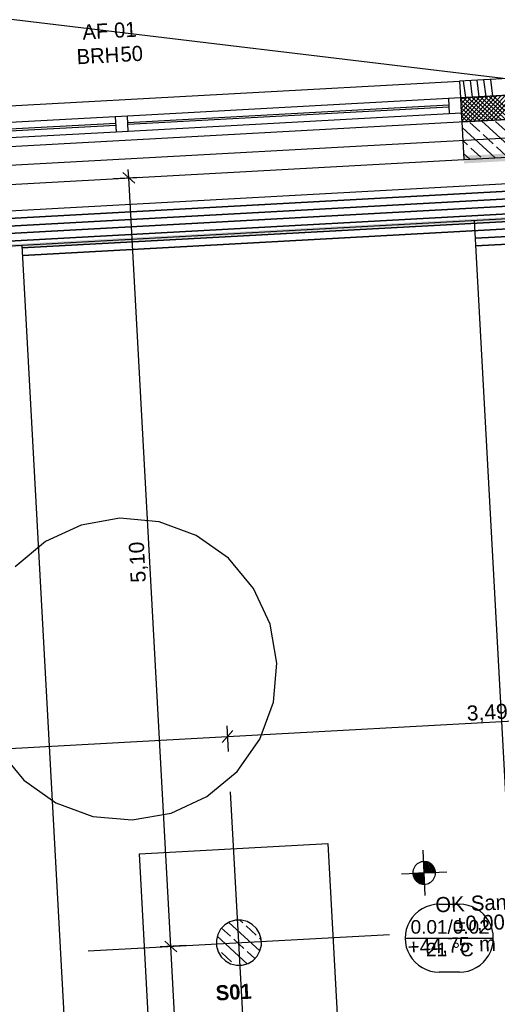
# Model space of a CAD drawing. Extents: x 199 to 1388, y 138 to 979.
# Tile 60 of 155: x 355 to 418, y 685 to 816. Entities that reach past the tile are written whole.
import ezdxf
from ezdxf.lldxf.tags import DXFTag

# ---------------------------------------------------------------- set-up
doc = ezdxf.new("R2010")
doc.units = 0
doc.layers.get('0').update_dxf_attribs({"lineweight": 25})
for name, color, linetype, lineweight, true_color in [('01 Höhen im Gebäude - Basis', 7, 'Continuous', 25, 0x848484), ('01AFU Allgemein Bemaßung-A07ET47HDI', 7, 'Continuous', 25, 0x848484), ('20 Außenwände-A07ET47EDI', 7, 'Continuous', 25, 0x848484), ('20 Dach Stb-Decke-A07ET47IDI', 7, 'Continuous', 25, 0x848484), ('20 Fundament-A07ET47RDI', 7, 'Continuous', 25, 0x848484), ('20 Stützen - Beschriftung-A07ET47VDI', 7, 'Continuous', 25, 0x848484), ('20 Stützen-A07ET47WDI', 7, 'Continuous', 25, 0x848484), ('A-0', 7, 'Continuous', 25, 0x848484), ('H_Ruecklauf', 5, 'STRICHLINIE2', 35, 0x0000ff), ('H_Vorlauf', 1, 'Continuous', 35, 0xff0000), ('UPO_Loop2', 140, 'Continuous', 30, 0x00bfff), ('Uponor_TeilFlaecheGrenze', 6, 'Continuous', 25, 0xff00ff), ('Uponor_ZonenGrenze', 1, 'Continuous', 25, 0xff0000)]:
    doc.layers.add(name, color=color, linetype=linetype, lineweight=lineweight, true_color=true_color)
doc.layers.add('02 Raster Gebäude-A07ET47NDI', color=7, linetype='Continuous', lineweight=25)
doc.layers.add('H_Raum', color=1, linetype='Continuous', lineweight=25, true_color=0xff0000, plot=False)
doc.styles.get("Standard").update_dxf_attribs({"font": 'arial.ttf'})
tags = doc.linetypes.add('Raster-A07ET47ODI', pattern=[0.2, 0.1, -0.05, 0, -0.05]).pattern_tags.tags
tags[10:11] = [DXFTag(74, 4), DXFTag(75, 0), DXFTag(340, '0'), DXFTag(46, 1.0), DXFTag(50, 0.0), DXFTag(44, 0.0), DXFTag(45, 0.0)]
tags[8:9] = [DXFTag(74, 4), DXFTag(75, 0), DXFTag(340, '0'), DXFTag(46, 1.0), DXFTag(50, 0.0), DXFTag(44, 0.0), DXFTag(45, 0.0)]
tags[6:7] = [DXFTag(74, 4), DXFTag(75, 0), DXFTag(340, '0'), DXFTag(46, 1.0), DXFTag(50, 0.0), DXFTag(44, 0.0), DXFTag(45, 0.0)]
tags[4:5] = [DXFTag(74, 4), DXFTag(75, 0), DXFTag(340, '0'), DXFTag(46, 1.0), DXFTag(50, 0.0), DXFTag(44, 0.0), DXFTag(45, 0.0)]
tags = doc.linetypes.add('STRICHLINIE2', pattern=[9.525, 6.35, -3.175]).pattern_tags.tags
tags[6:7] = [DXFTag(74, 4), DXFTag(75, 0), DXFTag(340, '0'), DXFTag(46, 0.0), DXFTag(50, 0.0), DXFTag(44, 0.0), DXFTag(45, 0.0)]
tags[4:5] = [DXFTag(74, 4), DXFTag(75, 0), DXFTag(340, '0'), DXFTag(46, 0.0), DXFTag(50, 0.0), DXFTag(44, 0.0), DXFTag(45, 0.0)]
tags = doc.linetypes.add('Strichpunktx2', pattern=[2, 1, -0.5, 0, -0.5]).pattern_tags.tags
tags[10:11] = [DXFTag(74, 4), DXFTag(75, 0), DXFTag(340, '0'), DXFTag(46, 1.0), DXFTag(50, 0.0), DXFTag(44, 0.0), DXFTag(45, 0.0)]
tags[8:9] = [DXFTag(74, 4), DXFTag(75, 0), DXFTag(340, '0'), DXFTag(46, 1.0), DXFTag(50, 0.0), DXFTag(44, 0.0), DXFTag(45, 0.0)]
tags[6:7] = [DXFTag(74, 4), DXFTag(75, 0), DXFTag(340, '0'), DXFTag(46, 1.0), DXFTag(50, 0.0), DXFTag(44, 0.0), DXFTag(45, 0.0)]
tags[4:5] = [DXFTag(74, 4), DXFTag(75, 0), DXFTag(340, '0'), DXFTag(46, 1.0), DXFTag(50, 0.0), DXFTag(44, 0.0), DXFTag(45, 0.0)]
tags = doc.linetypes.add('Öffnungslinie Tür Fenster-A07ET47JDI', pattern=[0.115, 0.075, -0.04]).pattern_tags.tags
tags[6:7] = [DXFTag(74, 4), DXFTag(75, 0), DXFTag(340, '0'), DXFTag(46, 1.0), DXFTag(50, 0.0), DXFTag(44, 0.0), DXFTag(45, 0.0)]
tags[4:5] = [DXFTag(74, 4), DXFTag(75, 0), DXFTag(340, '0'), DXFTag(46, 1.0), DXFTag(50, 0.0), DXFTag(44, 0.0), DXFTag(45, 0.0)]

# ---------------------------------------------------------------- blocks, each defined once
blk = doc.blocks.new('Referenz-A07ET47ZDI', base_point=(226.99, 158.1))
at = {"layer": '01 Höhen im Gebäude - Basis'}
for p, q in [((408.39, 699.73), (408.15, 705.72)), ((406.97, 703.47), (406.88, 703.3)), ((407.08, 703.64), (406.97, 703.47)), ((407.21, 703.79), (407.08, 703.64)), ((407.35, 703.91), (407.21, 703.79)), ((407.52, 704.02), (407.35, 703.91)), ((407.69, 704.11), (407.52, 704.02)), ((407.88, 704.17), (407.69, 704.11)), ((408.07, 704.21), (407.88, 704.17)), ((408.27, 704.22), (408.07, 704.21)), ((408.46, 704.21), (408.27, 704.22)), ((408.65, 704.17), (408.46, 704.21)), ((408.84, 704.11), (408.65, 704.17)), ((409.02, 704.02), (408.84, 704.11)), ((409.18, 703.91), (409.02, 704.02)), ((409.33, 703.79), (409.18, 703.91)), ((409.46, 703.64), (409.33, 703.79)), ((409.57, 703.47), (409.46, 703.64)), ((409.65, 703.3), (409.57, 703.47)), ((405.27, 702.6), (411.26, 702.85)), ((406.78, 702.92), (406.77, 702.72)), ((406.77, 702.72), (406.78, 702.53)), ((406.82, 703.11), (406.78, 702.92)), ((406.78, 702.53), (406.82, 702.34)), ((406.88, 703.3), (406.82, 703.11)), ((406.82, 702.34), (406.88, 702.15)), ((406.88, 702.15), (406.97, 701.97)), ((409.57, 701.97), (409.65, 702.15)), ((409.72, 703.11), (409.65, 703.3)), ((409.65, 702.15), (409.72, 702.34)), ((409.75, 702.92), (409.72, 703.11)), ((409.72, 702.34), (409.75, 702.53)), ((409.77, 702.72), (409.75, 702.92)), ((409.75, 702.53), (409.77, 702.72)), ((406.97, 701.97), (407.08, 701.81)), ((407.08, 701.81), (407.21, 701.66)), ((407.21, 701.66), (407.35, 701.53)), ((407.35, 701.53), (407.52, 701.43)), ((407.52, 701.43), (407.69, 701.34)), ((407.69, 701.34), (407.88, 701.28)), ((407.88, 701.28), (408.07, 701.24)), ((408.07, 701.24), (408.27, 701.22)), ((408.27, 701.22), (408.46, 701.24)), ((408.46, 701.24), (408.65, 701.28)), ((408.65, 701.28), (408.84, 701.34)), ((408.84, 701.34), (409.02, 701.43)), ((409.02, 701.43), (409.18, 701.53)), ((409.18, 701.53), (409.33, 701.66)), ((409.33, 701.66), (409.46, 701.81)), ((409.46, 701.81), (409.57, 701.97))]:
    blk.add_line(p, q, dxfattribs=at)
for points in [[(408.27, 704.21), (408.21, 704.21), (408.21, 704.22)], [(408.27, 702.72), (408.27, 704.21), (408.21, 704.21)], [(408.78, 702.75), (408.27, 702.75), (408.27, 704.21)], [(408.78, 704.13), (408.3, 704.13), (408.27, 704.21)], [(408.78, 702.75), (408.78, 704.13), (408.3, 704.13)], [(409.28, 702.77), (408.78, 702.77), (408.78, 704.13)], [(409.28, 703.83), (408.9, 703.83), (408.78, 704.13)], [(409.28, 702.77), (409.28, 703.83), (408.9, 703.83)], [(409.63, 702.78), (409.28, 702.78), (409.28, 703.83)], [(409.63, 703.35), (409.44, 703.35), (409.28, 703.83)], [(406.91, 702.66), (406.77, 702.66), (406.91, 702.67)], [(406.91, 702.09), (406.91, 702.66), (406.77, 702.66)], [(407.25, 702.67), (406.91, 702.67), (407.25, 702.68)], [(407.09, 702.09), (406.91, 702.09), (406.91, 702.67)], [(407.25, 701.62), (407.25, 702.67), (406.91, 702.67)], [(407.25, 701.62), (407.09, 702.09), (406.91, 702.09)], [(407.75, 702.68), (407.25, 702.68), (407.75, 702.7)], [(407.64, 701.62), (407.25, 701.62), (407.25, 702.68)], [(407.75, 701.32), (407.75, 702.68), (407.25, 702.68)], [(408.27, 702.7), (407.75, 702.7), (408.27, 702.72)], [(408.24, 701.32), (407.75, 701.32), (407.75, 702.7)], [(408.27, 701.24), (408.27, 702.7), (407.75, 702.7)], [(408.27, 702.72), (408.78, 702.75), (408.27, 702.75)], [(408.33, 701.24), (408.27, 701.24), (408.27, 702.72)], [(408.78, 702.75), (409.28, 702.77), (408.78, 702.77)], [(409.28, 702.77), (409.63, 702.78), (409.28, 702.78)], [(409.63, 702.78), (409.63, 703.35), (409.44, 703.35)], [(409.77, 702.79), (409.63, 702.79), (409.63, 703.35)], [(409.63, 702.78), (409.77, 702.79), (409.63, 702.79)], [(407.75, 701.32), (407.64, 701.62), (407.25, 701.62)], [(408.27, 701.24), (408.24, 701.32), (407.75, 701.32)], [(408.33, 701.23), (408.33, 701.24), (408.27, 701.24)]]:
    blk.add_solid(points, dxfattribs=at)
at = {"layer": '01AFU Allgemein Bemaßung-A07ET47HDI'}
for p, q in [((370.53, 794.91), (367.13, 794.72)), ((369.92, 794.12), (368.34, 795.54)), ((369.13, 794.83), (369.06, 795.96)), ((374.7, 692.98), (369.13, 794.83)), ((382.22, 720.8), (452, 724.62)), ((382.33, 718.8), (382.15, 722.2)), ((295.24, 716.04), (382.22, 720.8)), ((382.93, 721.59), (381.52, 720.01)), ((376.7, 693.09), (373.3, 692.91)), ((373.91, 693.69), (375.49, 692.27)), ((379.94, 597.36), (374.7, 692.98))]:
    blk.add_line(p, q, dxfattribs=at)
at = {"layer": '02 Raster Gebäude-A07ET47NDI', "linetype": 'Raster-A07ET47ODI', "ltscale": 56.250004}
for p, q in [((308.11, 821.36), (822.29, 759.44)), ((663.7, 813.46), (312.55, 794.24))]:
    blk.add_line(p, q, dxfattribs=at)
at = {"layer": '02 Raster Gebäude-A07ET47NDI', "linetype": 'Strichpunktx2', "ltscale": 56.250004}
for p, q in [((384.81, 673.51), (382.63, 713.45)), ((363.75, 692.38), (403.69, 694.57))]:
    blk.add_line(p, q, dxfattribs=at)
at = {"layer": '20 Außenwände-A07ET47EDI'}
for p, q in [((451.94, 809.78), (412.96, 807.65)), ((416.48, 805.64), (416.19, 807.82)), ((417.38, 805.69), (417.1, 807.87)), ((323.09, 802.73), (412.96, 807.65)), ((412.96, 807.65), (413.08, 805.45)), ((446.12, 807.26), (413.08, 805.45)), ((413.77, 805.49), (413.49, 807.68)), ((414.67, 805.54), (414.39, 807.73)), ((415.57, 805.59), (415.29, 807.78)), ((411.48, 805.36), (368.95, 803.03)), ((413.08, 805.45), (411.48, 805.36)), ((411.48, 805.36), (411.59, 803.37)), ((413.08, 805.45), (413.19, 803.45)), ((413.09, 805.25), (416.25, 802.42)), ((413.37, 805.47), (413.1, 805.16)), ((413.93, 805.5), (413.13, 804.6)), ((414.5, 805.53), (413.16, 804.03)), ((415.06, 805.56), (413.19, 803.47)), ((415.63, 805.59), (413.22, 802.9)), ((416.19, 805.62), (413.25, 802.34)), ((413.45, 805.47), (416.82, 802.45)), ((416.76, 805.65), (413.74, 802.28)), ((414.01, 805.5), (417.38, 802.48)), ((417.32, 805.68), (414.3, 802.31)), ((414.58, 805.53), (417.95, 802.51)), ((417.89, 805.71), (414.87, 802.34)), ((415.14, 805.56), (418.51, 802.54)), ((418.45, 805.74), (415.43, 802.37)), ((415.71, 805.59), (419.08, 802.57)), ((419.02, 805.78), (416, 802.41)), ((416.27, 805.63), (419.64, 802.61)), ((419.58, 805.81), (416.56, 802.44)), ((416.84, 805.66), (420.21, 802.64)), ((420.15, 805.84), (417.13, 802.47)), ((417.4, 805.69), (420.77, 802.67)), ((420.71, 805.87), (417.69, 802.5)), ((411.53, 804.46), (369, 802.14)), ((369.01, 801.94), (411.54, 804.26)), ((413.12, 804.69), (415.69, 802.39)), ((413.15, 804.13), (415.12, 802.36)), ((367.35, 802.95), (324.81, 800.62)), ((368.15, 802.99), (367.35, 802.95)), ((367.35, 802.95), (367.46, 800.95)), ((368.95, 803.03), (368.15, 802.99)), ((369.06, 801.04), (368.95, 803.03)), ((369.06, 801.04), (411.59, 803.37)), ((411.59, 803.37), (413.19, 803.45)), ((413.18, 803.56), (414.56, 802.33)), ((413.19, 803.45), (413.25, 802.26)), ((413.21, 803), (413.99, 802.3)), ((435.66, 803.48), (413.25, 802.26)), ((367.4, 802.05), (324.86, 799.72)), ((324.87, 799.52), (367.41, 801.85)), ((413.25, 802.43), (413.43, 802.26)), ((413.25, 802.26), (413.53, 797.26)), ((417.67, 797.49), (413.29, 801.52)), ((415.66, 800.98), (414.33, 802.2)), ((421.01, 797.67), (415.88, 802.4)), ((419.05, 801.11), (417.72, 802.33)), ((324.92, 798.62), (367.46, 800.95)), ((367.46, 800.95), (368.26, 800.99)), ((368.26, 800.99), (369.06, 801.04)), ((413.53, 797.26), (464.25, 800.04)), ((417.42, 799.35), (416.1, 800.57)), ((414.03, 799.21), (413.39, 799.8)), ((415.79, 797.58), (414.47, 798.8)), ((419.19, 797.72), (417.86, 798.94)), ((414.33, 797.31), (413.48, 798.08)), ((323.66, 792.34), (413.53, 797.26))]:
    blk.add_line(p, q, dxfattribs=at)
at = {"layer": '20 Dach Stb-Decke-A07ET47IDI', "linetype": 'Öffnungslinie Tür Fenster-A07ET47JDI', "ltscale": 56.250004}
for p, q in [((464.41, 805.06), (285.89, 795.28)), ((367.97, 749.72), (362.82, 748.82)), ((373.17, 749.24), (367.97, 749.72)), ((378.07, 747.44), (373.17, 749.24)), ((362.82, 748.82), (358.08, 746.63)), ((358.08, 746.63), (354.07, 743.29)), ((382.33, 744.43), (378.07, 747.44)), ((385.68, 740.42), (382.33, 744.43)), ((387.87, 735.69), (385.68, 740.42)), ((388.76, 730.54), (387.87, 735.69)), ((388.29, 725.34), (388.76, 730.54)), ((386.49, 720.44), (388.29, 725.34)), ((383.48, 716.17), (386.49, 720.44)), ((351.87, 719.04), (355.22, 715.03)), ((379.47, 712.83), (383.48, 716.17)), ((355.22, 715.03), (359.48, 712.02)), ((374.73, 710.64), (379.47, 712.83)), ((359.48, 712.02), (364.39, 710.22)), ((364.39, 710.22), (369.58, 709.75)), ((369.58, 709.75), (374.73, 710.64))]:
    blk.add_line(p, q, dxfattribs=at)
at = {"layer": '20 Fundament-A07ET47RDI', "linetype": 'Öffnungslinie Tür Fenster-A07ET47JDI', "ltscale": 56.250004}
for p, q in [((294.85, 787.26), (464.14, 796.53)), ((370.56, 705.27), (395.52, 706.64)), ((395.52, 706.64), (396.88, 681.68)), ((371.92, 680.31), (370.56, 705.27))]:
    blk.add_line(p, q, dxfattribs=at)
at = {"layer": '20 Stützen-A07ET47WDI'}
for p, q in [((381.84, 695.82), (381.3, 695.25)), ((382.51, 696.22), (381.84, 695.82)), ((386.5, 692.38), (382.4, 696.16)), ((383.27, 696.44), (382.51, 696.22)), ((384.05, 696.46), (383.27, 696.44)), ((384.24, 696.1), (383.84, 696.46)), ((384.81, 696.27), (384.05, 696.46)), ((386.01, 694.47), (384.68, 695.69)), ((385.5, 695.89), (384.81, 696.27)), ((386.06, 695.35), (385.5, 695.89)), ((380.92, 694.57), (380.74, 693.81)), ((384.8, 690.68), (380.85, 694.33)), ((381.3, 695.25), (380.92, 694.57)), ((382.61, 694.33), (381.44, 695.42)), ((386.47, 694.68), (386.06, 695.35)), ((386.69, 693.93), (386.47, 694.68)), ((380.74, 693.81), (380.75, 693.02)), ((380.75, 693.02), (380.97, 692.27)), ((384.38, 692.71), (383.05, 693.93)), ((386.69, 693.84), (386.45, 694.06)), ((386.51, 692.39), (386.7, 693.15)), ((386.7, 693.15), (386.69, 693.93)), ((380.99, 692.57), (380.83, 692.72)), ((380.97, 692.27), (381.38, 691.6)), ((382.75, 690.94), (381.43, 692.16)), ((385.84, 691.36), (384.82, 692.3)), ((385.6, 691.13), (386.14, 691.7)), ((386.14, 691.7), (386.51, 692.39)), ((381.38, 691.6), (381.94, 691.06)), ((381.94, 691.06), (382.63, 690.68)), ((382.63, 690.68), (383.39, 690.49)), ((383.2, 690.53), (383.19, 690.53)), ((383.39, 690.49), (384.17, 690.51)), ((384.17, 690.51), (384.93, 690.73)), ((384.93, 690.73), (385.6, 691.13))]:
    blk.add_line(p, q, dxfattribs=at)
at = {"layer": 'A-0', "linetype": 'Continuous', "ltscale": 312.5}
for p, q in [((451.94, 809.78), (412.96, 807.65)), ((413.08, 805.45), (464.52, 808.27)), ((412.96, 807.65), (413.08, 805.45)), ((446.12, 807.26), (413.08, 805.45)), ((413.08, 805.45), (413.25, 802.26)), ((413.25, 802.26), (464.41, 805.06)), ((435.66, 803.48), (413.25, 802.26)), ((413.25, 802.26), (413.53, 797.26)), ((413.53, 797.26), (464.25, 800.04)), ((408.78, 704.13), (408.21, 704.22)), ((408.21, 704.22), (408.27, 702.72)), ((409.28, 703.83), (408.78, 704.13)), ((409.63, 703.35), (409.28, 703.83)), ((408.27, 702.72), (406.77, 702.66)), ((406.77, 702.66), (406.91, 702.09)), ((406.91, 702.09), (407.25, 701.62)), ((408.27, 702.72), (409.77, 702.79)), ((408.33, 701.23), (408.27, 702.72)), ((409.77, 702.79), (409.63, 703.35)), ((407.25, 701.62), (407.75, 701.32)), ((407.75, 701.32), (408.33, 701.23)), ((381.84, 695.82), (381.3, 695.25)), ((382.51, 696.22), (381.84, 695.82)), ((383.27, 696.44), (382.51, 696.22)), ((384.05, 696.46), (383.27, 696.44)), ((384.81, 696.27), (384.05, 696.46)), ((385.5, 695.89), (384.81, 696.27)), ((386.06, 695.35), (385.5, 695.89)), ((380.92, 694.57), (380.74, 693.81)), ((381.3, 695.25), (380.92, 694.57)), ((386.47, 694.68), (386.06, 695.35)), ((386.69, 693.93), (386.47, 694.68)), ((380.74, 693.81), (380.75, 693.02)), ((380.75, 693.02), (380.97, 692.27)), ((386.51, 692.39), (386.7, 693.15)), ((386.7, 693.15), (386.69, 693.93)), ((380.97, 692.27), (381.38, 691.6)), ((385.6, 691.13), (386.14, 691.7)), ((386.14, 691.7), (386.51, 692.39)), ((381.38, 691.6), (381.94, 691.06)), ((381.94, 691.06), (382.63, 690.68)), ((382.63, 690.68), (383.39, 690.49)), ((383.39, 690.49), (384.17, 690.51)), ((384.17, 690.51), (384.93, 690.73)), ((384.93, 690.73), (385.6, 691.13))]:
    blk.add_line(p, q, dxfattribs=at)
at = {"layer": '01 Höhen im Gebäude - Basis', "linetype": 'Continuous', "ltscale": 40.625, "char_height": 2, "attachment_point": 1, "rotation": 2.3212}
for s, insert in [('{\\fCentury Gothic;OK}', (409.71, 699.49)), ('{\\fCentury Gothic;Sand}', (414.42, 699.68)), ('{\\fCentury Gothic;±0,00}', (412.24, 696.97)), ('{\\fCentury Gothic;+44,75}', (406.06, 693.92)), ('{\\fCentury Gothic;m}', (415.5, 694.3))]:
    blk.add_mtext(s, dxfattribs=dict(at, insert=insert))
at = {"layer": '01AFU Allgemein Bemaßung-A07ET47HDI', "linetype": 'ByBlock', "ltscale": 40.625, "char_height": 2, "attachment_point": 1}
for s, insert, rotation in [('{\\fArial;5,10}', (369.41, 741.14), 93.1332), ('{\\fArial;3,49}', (413.85, 724.88), 3.1332)]:
    blk.add_mtext(s, dxfattribs=dict(at, insert=insert, rotation=rotation))
at = {"layer": '20 Außenwände-A07ET47EDI', "linetype": 'Continuous', "ltscale": 56.250004, "char_height": 2, "attachment_point": 1, "rotation": 3.1332}
for s, insert in [('{\\fCentury Gothic;AF}', (362.94, 815.16)), ('{\\fCentury Gothic;01}', (367.13, 815.39)), ('{\\fCentury Gothic;BRH}', (362.17, 811.89)), ('{\\fCentury Gothic;50}', (367.98, 812.21))]:
    blk.add_mtext(s, dxfattribs=dict(at, insert=insert))
at = {"layer": '20 Stützen - Beschriftung-A07ET47VDI', "insert": (380.6, 687.8), "char_height": 2, "attachment_point": 1, "rotation": 3.1332}
blk.add_mtext('{\\fCentury Gothic|b1|i0;S01}', dxfattribs=at)
blk = doc.blocks.new('Polylinie-A07ET483DI', base_point=(297.4, 529.42))
at = {"color": 0, "linetype": 'ByBlock', "lineweight": -2, "ltscale": 0.25}
for points in [[(304.71, 782.97), (297.4, 782.97), (463.85, 791.68)], [(297.4, 782.97), (463.85, 791.68), (456.53, 791.68)]]:
    blk.add_solid(points, dxfattribs=at)
blk = doc.blocks.new('Polylinie-A07ET48DDI', base_point=(297.61, 529.72))
at = {"color": 0, "linetype": 'ByBlock', "lineweight": -2, "ltscale": 0.25}
blk.add_line((463.84, 791.86), (297.61, 782.76), dxfattribs=at)
blk = doc.blocks.new('Polylinie-A07ET4C3DI', base_point=(413.5, 796.76))
at = {"color": 0, "linetype": 'ByBlock', "lineweight": -2, "ltscale": 0.8}
for points in [[(464.23, 799.54), (445.94, 799.54), (464.27, 800.54)], [(472.6, 799.54), (464.23, 799.54), (464.27, 800.54)], [(431.8, 797.76), (413.5, 797.76), (464.23, 799.54)], [(413.5, 797.76), (464.23, 799.54), (445.94, 799.54)], [(467.45, 799.15), (472.6, 799.54), (464.23, 799.54)], [(475.82, 799.15), (467.45, 799.15), (472.6, 799.54)], [(475.7, 798.16), (475.82, 799.15), (467.45, 799.15)], [(413.56, 796.76), (431.8, 797.76), (413.5, 797.76)]]:
    blk.add_solid(points, dxfattribs=at)

msp = doc.modelspace()

# ---------------------------------------------------------------- linework, layer by layer
at = {"layer": 'H_Raum'}
for p, q in [((408.53, 698.22), (408, 697.96)), ((409.09, 698.41), (408.53, 698.22)), ((409.66, 698.53), (409.09, 698.41)), ((410.25, 698.57), (409.66, 698.53)), ((410.25, 698.57), (412.93, 698.57)), ((413.52, 698.53), (412.93, 698.57)), ((414.1, 698.41), (413.52, 698.53)), ((414.66, 698.22), (414.1, 698.41)), ((415.18, 697.96), (414.66, 698.22)), ((407.07, 697.25), (406.68, 696.8)), ((407.51, 697.64), (407.07, 697.25)), ((408, 697.96), (407.51, 697.64)), ((415.67, 697.64), (415.18, 697.96)), ((416.12, 697.25), (415.67, 697.64)), ((416.5, 696.8), (416.12, 697.25)), ((406.09, 695.79), (405.9, 695.23)), ((406.35, 696.32), (406.09, 695.79)), ((406.68, 696.8), (406.35, 696.32)), ((416.83, 696.32), (416.5, 696.8)), ((417.09, 695.79), (416.83, 696.32)), ((417.28, 695.23), (417.09, 695.79)), ((405.79, 694.65), (405.75, 694.07)), ((405.9, 695.23), (405.79, 694.65)), ((417.4, 694.65), (417.28, 695.23)), ((417.43, 694.07), (417.4, 694.65)), ((405.75, 694.07), (417.43, 694.07)), ((405.75, 694.07), (405.79, 693.48)), ((405.79, 693.48), (405.9, 692.9)), ((417.28, 692.9), (417.4, 693.48)), ((417.4, 693.48), (417.43, 694.07)), ((405.9, 692.9), (406.09, 692.34)), ((406.09, 692.34), (406.35, 691.82)), ((406.35, 691.82), (406.68, 691.33)), ((416.5, 691.33), (416.83, 691.82)), ((416.83, 691.82), (417.09, 692.34)), ((417.09, 692.34), (417.28, 692.9)), ((406.68, 691.33), (407.07, 690.88)), ((407.07, 690.88), (407.51, 690.5)), ((407.51, 690.5), (408, 690.17)), ((415.18, 690.17), (415.67, 690.5)), ((415.67, 690.5), (416.12, 690.88)), ((416.12, 690.88), (416.5, 691.33)), ((408, 690.17), (408.53, 689.91)), ((408.53, 689.91), (409.09, 689.72)), ((409.09, 689.72), (409.66, 689.6)), ((409.66, 689.6), (410.25, 689.57)), ((412.93, 689.57), (410.25, 689.57)), ((412.93, 689.57), (413.52, 689.6)), ((413.52, 689.6), (414.1, 689.72)), ((414.1, 689.72), (414.66, 689.91)), ((414.66, 689.91), (415.18, 690.17))]:
    msp.add_line(p, q, dxfattribs=at)
at = {"layer": 'H_Ruecklauf', "ltscale": 0.35}
for p, q in [((320.97, 786.69), (461.2, 794.36)), ((293.57, 783.18), (461.13, 792.36)), ((355.08, 784.55), (461.26, 790.36)), ((415.1, 785.83), (461.2, 788.36))]:
    msp.add_line(p, q, dxfattribs=at)
at = {"layer": 'H_Vorlauf', "ltscale": 0.35}
for p, q in [((322.91, 787.8), (461.23, 795.37)), ((292.51, 784.13), (461.16, 793.36)), ((355.03, 785.55), (461.3, 791.36)), ((415.05, 786.83), (461.23, 789.36))]:
    msp.add_line(p, q, dxfattribs=at)
at = {"layer": 'Uponor_ZonenGrenze', "ltscale": 0.25}
for p, q in [((426.33, 580.8), (414.92, 789.18)), ((361.82, 661.57), (355.01, 785.9))]:
    msp.add_line(p, q, dxfattribs=at)

# ---------------------------------------------------------------- block references
at = {"layer": 'UPO_Loop2', "color": 219, "lineweight": 80, "ltscale": 4000.00006, "true_color": 0x642165}
msp.add_blockref('Referenz-A07ET47ZDI', (226.99, 158.1), dxfattribs=at)
at = {"layer": 'UPO_Loop2', "color": 219, "lineweight": 80, "ltscale": 0.8, "true_color": 0x642165}
msp.add_blockref('Polylinie-A07ET4C3DI', (413.5, 796.76), dxfattribs=at)
at = {"layer": 'Uponor_TeilFlaecheGrenze', "ltscale": 0.25}
msp.add_blockref('Polylinie-A07ET48DDI', (297.61, 529.72), dxfattribs=at)
at = {"layer": 'Uponor_ZonenGrenze', "ltscale": 0.25}
msp.add_blockref('Polylinie-A07ET483DI', (297.4, 529.42), dxfattribs=at)

# ---------------------------------------------------------------- texts
at = {"layer": 'H_Raum', "char_height": 1.8, "attachment_point": 1}
for s, insert in [('{\\fArial;0.01/0.02}', (406.47, 696.47)), ('{\\fArial;21 °C}', (408.52, 693.47))]:
    msp.add_mtext(s, dxfattribs=dict(at, insert=insert))

doc.saveas('drawing.dxf')
